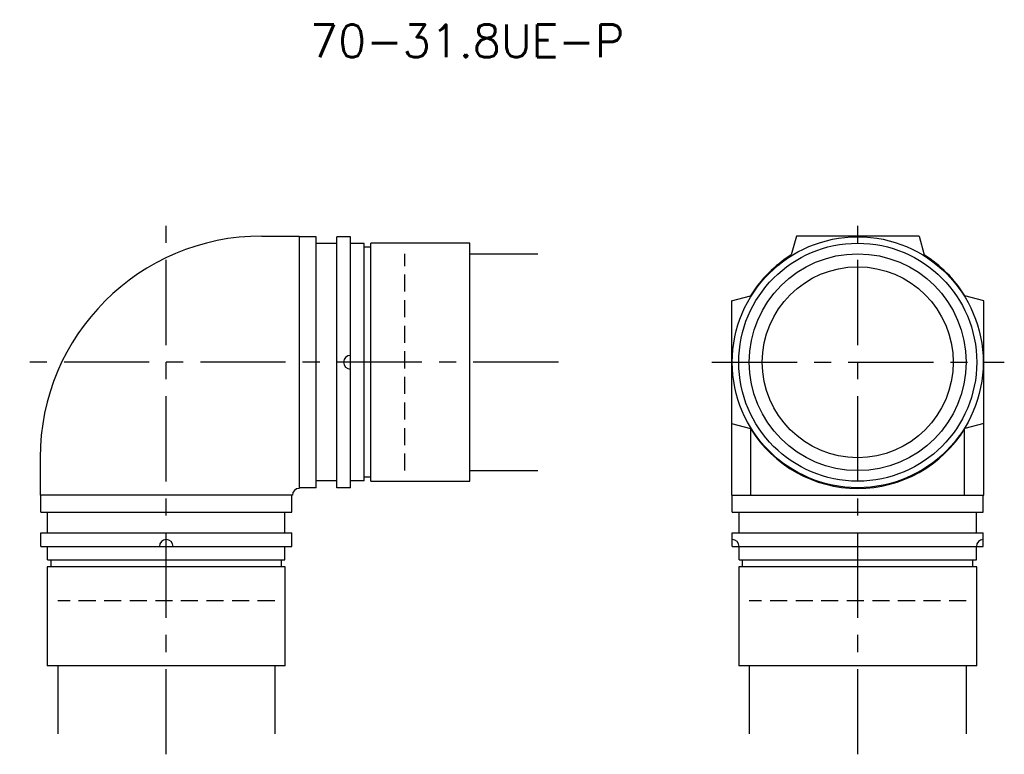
# Model space of a CAD drawing. Extents: x 299 to 444, y 79 to 187.
import ezdxf
from ezdxf.enums import TextEntityAlignment as Align

# ---------------------------------------------------------------- set-up
doc = ezdxf.new("R2010")
doc.units = 0
doc.header["$LTSCALE"] = 10
doc.linetypes.add('CENTER', pattern=[2, 1.25, -0.25, 0.25, -0.25])
doc.linetypes.add('HIDDEN', pattern=[0.375, 0.25, -0.125])
doc.layers.get('0').update_dxf_attribs({"linetype": 'CONTINUOUS'})
for name, color, linetype in [('HOJO', 4, 'CONTINUOUS'), ('L-CENTER', 1, 'CENTER'), ('L-HIDDEN', 3, 'HIDDEN')]:
    doc.layers.add(name, color=color, linetype=linetype)
doc.styles.add('BIGFONT', font='txt', dxfattribs={"bigfont": 'bigfont'})

msp = doc.modelspace()

# ---------------------------------------------------------------- linework, layer by layer
for p, q in [((334.76, 155.31), (340.26, 155.31)), ((340.26, 155.31), (340.26, 118.31)), ((342.76, 155.21), (340.26, 155.21)), ((342.76, 118.41), (342.76, 155.21)), ((345.76, 118.41), (345.76, 155.21)), ((347.76, 155.21), (345.76, 155.21)), ((347.76, 118.41), (347.76, 155.21)), ((413.17, 155.31), (412.42, 152.54)), ((431.17, 155.31), (413.17, 155.31)), ((431.17, 155.31), (431.91, 152.54)), ((345.76, 154.21), (342.76, 154.21)), ((349.76, 154.21), (347.76, 154.21)), ((349.76, 119.41), (349.76, 154.21)), ((350.76, 153.69), (349.76, 153.69)), ((350.76, 119.36), (350.76, 154.26)), ((365.26, 154.26), (350.76, 154.26)), ((365.26, 119.36), (365.26, 154.26)), ((403.67, 145.81), (406.44, 146.56)), ((440.67, 145.81), (437.89, 146.56)), ((403.67, 145.81), (403.67, 117.31)), ((440.67, 117.31), (440.67, 145.81)), ((403.67, 127.81), (406.44, 127.07)), ((440.67, 127.81), (437.89, 127.07)), ((406.44, 127.07), (406.44, 117.31)), ((437.78, 127.07), (437.78, 117.31)), ((302.26, 122.81), (302.26, 117.31)), ((350.76, 119.94), (349.76, 119.94)), ((345.76, 119.41), (342.76, 119.41)), ((349.76, 119.41), (347.76, 119.41)), ((350.76, 119.36), (365.26, 119.36)), ((339.26, 117.31), (302.26, 117.31)), ((302.36, 114.81), (302.36, 117.31)), ((339.16, 114.81), (339.16, 117.31)), ((339.26, 117.31), (339.26, 117.31)), ((342.76, 118.41), (340.26, 118.41)), ((347.76, 118.41), (345.76, 118.41)), ((403.67, 117.31), (440.67, 117.31)), ((403.77, 114.81), (403.77, 117.31)), ((440.57, 114.81), (440.57, 117.31)), ((302.36, 114.81), (339.16, 114.81)), ((303.36, 111.81), (303.36, 114.81)), ((338.16, 111.81), (338.16, 114.81)), ((403.77, 114.81), (440.57, 114.81)), ((404.77, 111.81), (404.77, 114.81)), ((439.57, 111.81), (439.57, 114.81)), ((302.36, 111.81), (339.16, 111.81)), ((302.36, 109.81), (302.36, 111.81)), ((339.16, 109.81), (339.16, 111.81)), ((403.77, 109.81), (403.77, 111.81)), ((403.77, 111.81), (440.57, 111.81)), ((440.57, 109.81), (440.57, 111.81)), ((302.36, 109.81), (339.16, 109.81)), ((303.36, 107.81), (303.36, 109.81)), ((338.16, 107.81), (338.16, 109.81)), ((403.77, 109.81), (440.57, 109.81)), ((404.77, 107.81), (404.77, 109.81)), ((439.57, 107.81), (439.57, 109.81)), ((303.36, 107.81), (338.16, 107.81)), ((303.89, 106.81), (303.89, 107.81)), ((337.64, 106.81), (337.64, 107.81)), ((404.77, 107.81), (439.57, 107.81)), ((405.29, 106.81), (405.29, 107.81)), ((439.04, 106.81), (439.04, 107.81)), ((338.21, 106.81), (303.31, 106.81)), ((303.31, 106.81), (303.31, 92.31)), ((338.21, 92.31), (338.21, 106.81)), ((439.62, 106.81), (404.72, 106.81)), ((404.72, 106.81), (404.72, 92.31)), ((439.62, 92.31), (439.62, 106.81)), ((338.21, 92.31), (303.31, 92.31)), ((439.62, 92.31), (404.72, 92.31))]:
    msp.add_line(p, q)
for radius in [18.4, 17.45, 15.9, 14]:
    msp.add_circle((422.17, 136.81), radius)
for centre, radius, start, end in [((334.76, 122.81), 32.5, 90, 180), ((422.17, 136.81), 18.5, 121.7799, 148.2201), ((422.17, 136.81), 18.5, 31.7799, 58.2201), ((347.76, 136.81), 1, 90, 270), ((422.17, 136.81), 18.5, 211.7799, 328.2201), ((340.26, 117.31), 1, 90, 180), ((320.76, 109.81), 1, 0, 180), ((403.77, 109.81), 1, 0, 90), ((440.57, 109.81), 1, 90, 180)]:
    msp.add_arc(centre, radius, start, end)
at = {"layer": 'HOJO'}
for p, q in [((365.26, 152.71), (375.26, 152.71)), ((365.26, 120.91), (375.26, 120.91)), ((304.86, 92.31), (304.86, 82.31)), ((336.66, 92.31), (336.66, 82.31)), ((406.27, 92.31), (406.27, 82.31)), ((438.07, 92.31), (438.07, 82.31))]:
    msp.add_line(p, q, dxfattribs=at)
at = {"layer": 'L-CENTER'}
for p, q in [((320.76, 79.31), (320.76, 158.21)), ((422.17, 79.31), (422.17, 158.21)), ((378.26, 136.81), (299.26, 136.81)), ((400.77, 136.81), (443.67, 136.81))]:
    msp.add_line(p, q, dxfattribs=at)
at = {"layer": 'L-HIDDEN'}
for p, q in [((355.76, 120.91), (355.76, 152.71)), ((336.66, 101.81), (304.86, 101.81)), ((438.07, 101.81), (406.27, 101.81))]:
    msp.add_line(p, q, dxfattribs=at)

# ---------------------------------------------------------------- texts
at = {"layer": 'HOJO', "style": 'BIGFONT'}
msp.add_text('70-31.8UE-P', height=4.8, dxfattribs=at).set_placement((364.89, 183.93), align=Align.MIDDLE)

doc.saveas('drawing.dxf')
